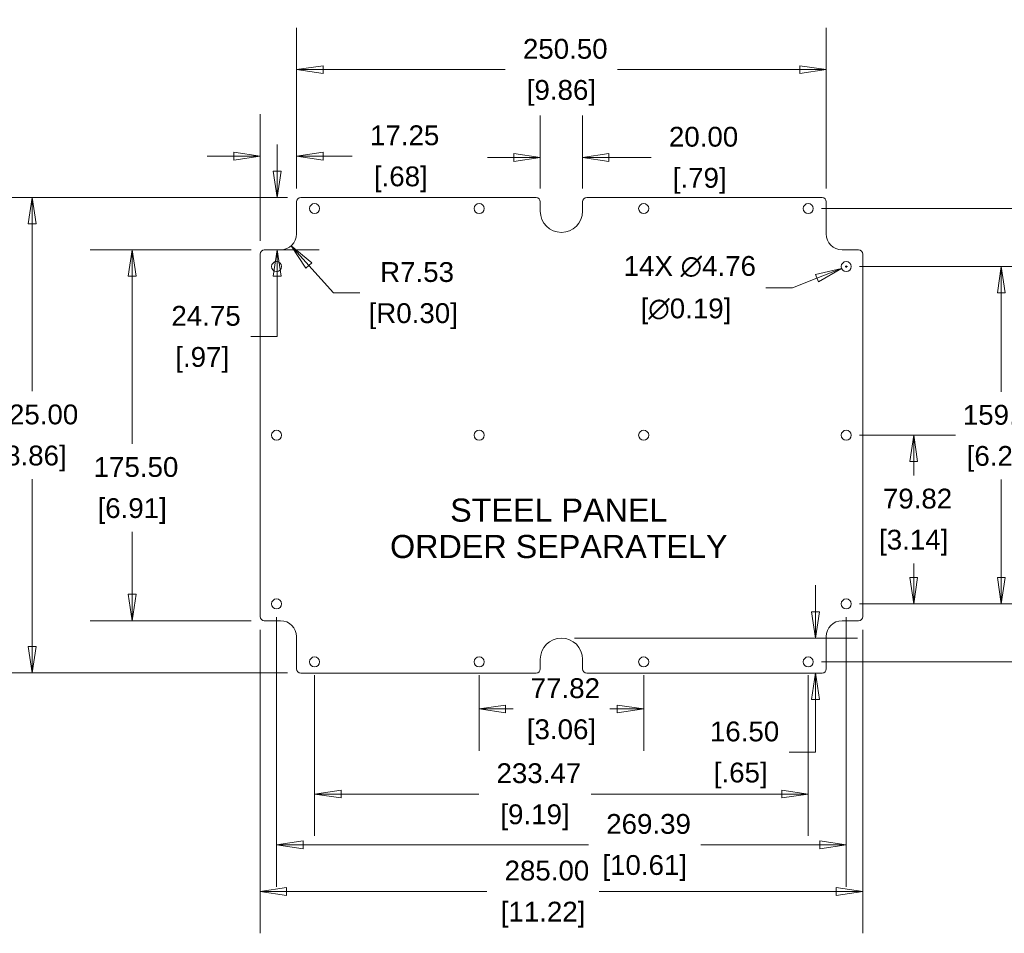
# Model space of a CAD drawing. Header units: millimetres. Extents: x 32 to 1714, y 32 to 1317.
# Tile 17 of 25: x 660 to 1126, y 465 to 898. Entities that reach past the tile are written whole.
import ezdxf

# ---------------------------------------------------------------- set-up
doc = ezdxf.new("R2010")
doc.units = ezdxf.units.MM
doc.header["$LTSCALE"] = 6.25
for name, color, linetype, lineweight in [('Dimension (ANSI)', 7, 'Continuous', 9), ('Symbol (ANSI)', 7, 'Continuous', 9), ('Visible (ANSI)', 7, 'Continuous', 9)]:
    doc.layers.add(name, color=color, linetype=linetype, lineweight=lineweight)
doc.styles.add('Note Text (ANSI)', font='arial.ttf')
doc.dimstyles.new('Default - mm_inch (ANSI)', dxfattribs={"dimscale": 6.25, "dimtxt": 1.5, "dimasz": 2, "dimexe": 3.175, "dimexo": 1, "dimgap": 0.8, "dimtad": 0, "dimtih": 1, "dimtoh": 1, "dimrnd": 1e-08, "dimzin": 4, "dimdsep": 46, "dimtxsty": 'Note Text (ANSI)', "dimblk": 'Filled-1', "dimcen": 0.09, "dimdle": 10, "dimclrd": 256, "dimclre": 256, "dimclrt": 256, "dimadec": 1, "dimazin": 0, "dimtfac": 1.333333, "dimtofl": 0, "dimtmove": 0, "dimatfit": 3, "dimfxl": 1, "dimtolj": 1, "dimtzin": 0, "dimlwd": -1, "dimlwe": -1, "dimarcsym": 0})

# ---------------------------------------------------------------- blocks, each defined once
blk = doc.blocks.new('Filled-1')
at = {"color": 0}
for p, q in [((0, 0), (-1, 0.15)), ((-1, 0.15), (-1, -0.15)), ((-1, 0), (0, 0)), ((-1, -0.15), (0, 0))]:
    blk.add_line(p, q, dxfattribs=at)
at = {"color": 0, "flags": 128}
blk.add_lwpolyline([(-1, -0.15), (0, 0), (-1, 0.15), (-1, -0.15)], dxfattribs=at)
at = {"color": 0}
blk.add_solid([(-1, -0.15), (0, 0), (-1, 0.15), (-1, -0.15)], dxfattribs=at)
blk = doc.blocks.new('*D40')
at = {"layer": 'Defpoints', "color": 0, "transparency": 16777216}
for p in [(774.05, 615.29), (1059.05, 615.29), (1059.05, 485.2)]:
    blk.add_point(p, dxfattribs=at)
at = {"layer": 'Dimension (ANSI)', "transparency": 16777216}
for p, q in [((774.05, 609.04), (774.05, 465.36)), ((1059.05, 609.04), (1059.05, 465.36)), ((786.55, 485.2), (881.33, 485.2)), ((1046.55, 485.2), (934.4, 485.2))]:
    blk.add_line(p, q, dxfattribs=at)
at = {"layer": 'Dimension (ANSI)', "transparency": 16777216, "xscale": 12.5, "yscale": 12.5, "zscale": 12.5, "rotation": 180}
blk.add_blockref('Filled-1', (774.05, 485.2), dxfattribs=at)
at = {"layer": 'Dimension (ANSI)', "transparency": 16777216, "xscale": 12.5, "yscale": 12.5, "zscale": 12.5}
blk.add_blockref('Filled-1', (1059.05, 485.2), dxfattribs=at)
at = {"layer": 'Dimension (ANSI)', "transparency": 16777216, "char_height": 9.375, "attachment_point": 5, "style": 'Note Text (ANSI)'}
for s, insert in [('\\A1; 285.00', (907.86, 494.99)), ('\\A1;[11.22]', (907.86, 474.2))]:
    blk.add_mtext(s, dxfattribs=dict(at, insert=insert))
blk = doc.blocks.new('*D41')
at = {"layer": 'Defpoints', "color": 0, "transparency": 16777216}
for p in [(926.55, 832.44), (906.55, 811.54), (926.55, 811.54)]:
    blk.add_point(p, dxfattribs=at)
at = {"layer": 'Dimension (ANSI)', "transparency": 16777216}
for p, q in [((906.55, 817.79), (906.55, 852.28)), ((926.55, 817.79), (926.55, 852.28)), ((894.05, 832.44), (881.55, 832.44)), ((939.05, 832.44), (959.05, 832.44))]:
    blk.add_line(p, q, dxfattribs=at)
at = {"layer": 'Dimension (ANSI)', "transparency": 16777216, "xscale": 12.5, "yscale": 12.5, "zscale": 12.5}
blk.add_blockref('Filled-1', (906.55, 832.44), dxfattribs=at)
at = {"layer": 'Dimension (ANSI)', "transparency": 16777216, "xscale": 12.5, "yscale": 12.5, "zscale": 12.5, "rotation": 180}
blk.add_blockref('Filled-1', (926.55, 832.44), dxfattribs=at)
at = {"layer": 'Dimension (ANSI)', "transparency": 16777216, "char_height": 9.375, "attachment_point": 5, "style": 'Note Text (ANSI)'}
for s, insert in [('\\A1; 20.00', (981.95, 842.22)), ('\\A1;[.79]', (981.95, 821.43))]:
    blk.add_mtext(s, dxfattribs=dict(at, insert=insert))
blk = doc.blocks.new('*D42')
at = {"layer": 'Defpoints', "color": 0, "transparency": 16777216}
for p in [(1041.8, 874.04), (791.3, 811.54), (1041.8, 811.54)]:
    blk.add_point(p, dxfattribs=at)
at = {"layer": 'Dimension (ANSI)', "transparency": 16777216}
for p, q in [((791.3, 817.79), (791.3, 893.88)), ((1041.8, 817.79), (1041.8, 893.88)), ((803.8, 874.04), (890.02, 874.04)), ((1029.3, 874.04), (943.09, 874.04))]:
    blk.add_line(p, q, dxfattribs=at)
at = {"layer": 'Dimension (ANSI)', "transparency": 16777216, "xscale": 12.5, "yscale": 12.5, "zscale": 12.5, "rotation": 180}
blk.add_blockref('Filled-1', (791.3, 874.04), dxfattribs=at)
at = {"layer": 'Dimension (ANSI)', "transparency": 16777216, "xscale": 12.5, "yscale": 12.5, "zscale": 12.5}
blk.add_blockref('Filled-1', (1041.8, 874.04), dxfattribs=at)
at = {"layer": 'Dimension (ANSI)', "transparency": 16777216, "char_height": 9.375, "attachment_point": 5, "style": 'Note Text (ANSI)'}
for s, insert in [('\\A1; 250.50', (916.55, 883.82)), ('\\A1;[9.86]', (916.55, 863.03))]:
    blk.add_mtext(s, dxfattribs=dict(at, insert=insert))
blk = doc.blocks.new('*D43')
at = {"layer": 'Defpoints', "color": 0, "transparency": 16777216}
for p in [(791.3, 833.12), (791.3, 811.54), (774.05, 786.79)]:
    blk.add_point(p, dxfattribs=at)
at = {"layer": 'Dimension (ANSI)', "transparency": 16777216}
for p, q in [((774.05, 793.04), (774.05, 852.97)), ((791.3, 817.79), (791.3, 852.97)), ((761.55, 833.12), (749.05, 833.12)), ((803.8, 833.12), (817.66, 833.12))]:
    blk.add_line(p, q, dxfattribs=at)
at = {"layer": 'Dimension (ANSI)', "transparency": 16777216, "xscale": 12.5, "yscale": 12.5, "zscale": 12.5}
blk.add_blockref('Filled-1', (774.05, 833.12), dxfattribs=at)
at = {"layer": 'Dimension (ANSI)', "transparency": 16777216, "xscale": 12.5, "yscale": 12.5, "zscale": 12.5, "rotation": 180}
blk.add_blockref('Filled-1', (791.3, 833.12), dxfattribs=at)
at = {"layer": 'Dimension (ANSI)', "transparency": 16777216, "char_height": 9.375, "attachment_point": 5, "style": 'Note Text (ANSI)'}
for s, insert in [('\\A1; 17.25', (840.61, 842.91)), ('\\A1;[.68]', (840.61, 822.12))]:
    blk.add_mtext(s, dxfattribs=dict(at, insert=insert))
blk = doc.blocks.new('*D44')
at = {"layer": 'Defpoints', "color": 0, "transparency": 16777216}
for p in [(781.86, 621.22), (1051.25, 621.22), (1051.25, 507.27)]:
    blk.add_point(p, dxfattribs=at)
at = {"layer": 'Dimension (ANSI)', "transparency": 16777216}
for p, q in [((781.86, 614.97), (781.86, 487.43)), ((1051.25, 614.97), (1051.25, 487.43)), ((794.36, 507.27), (929.38, 507.27)), ((1038.75, 507.27), (982.5, 507.27))]:
    blk.add_line(p, q, dxfattribs=at)
at = {"layer": 'Dimension (ANSI)', "transparency": 16777216, "xscale": 12.5, "yscale": 12.5, "zscale": 12.5, "rotation": 180}
blk.add_blockref('Filled-1', (781.86, 507.27), dxfattribs=at)
at = {"layer": 'Dimension (ANSI)', "transparency": 16777216, "xscale": 12.5, "yscale": 12.5, "zscale": 12.5}
blk.add_blockref('Filled-1', (1051.25, 507.27), dxfattribs=at)
at = {"layer": 'Dimension (ANSI)', "transparency": 16777216, "char_height": 9.375, "attachment_point": 5, "style": 'Note Text (ANSI)'}
for s, insert in [('\\A1; 269.39', (955.94, 517.06)), ('\\A1;[10.61]', (955.94, 496.27))]:
    blk.add_mtext(s, dxfattribs=dict(at, insert=insert))
blk = doc.blocks.new('*D45')
at = {"layer": 'Defpoints', "color": 0, "transparency": 16777216}
for p in [(799.82, 593.78), (1033.29, 593.78), (799.82, 531.28)]:
    blk.add_point(p, dxfattribs=at)
at = {"layer": 'Dimension (ANSI)', "transparency": 16777216}
for p, q in [((799.82, 587.53), (799.82, 511.43)), ((1033.29, 587.53), (1033.29, 511.43)), ((812.32, 531.28), (877.51, 531.28)), ((1020.79, 531.28), (930.61, 531.28))]:
    blk.add_line(p, q, dxfattribs=at)
at = {"layer": 'Dimension (ANSI)', "transparency": 16777216, "xscale": 12.5, "yscale": 12.5, "zscale": 12.5, "rotation": 180}
blk.add_blockref('Filled-1', (799.82, 531.28), dxfattribs=at)
at = {"layer": 'Dimension (ANSI)', "transparency": 16777216, "xscale": 12.5, "yscale": 12.5, "zscale": 12.5}
blk.add_blockref('Filled-1', (1033.29, 531.28), dxfattribs=at)
at = {"layer": 'Dimension (ANSI)', "transparency": 16777216, "char_height": 9.375, "attachment_point": 5, "style": 'Note Text (ANSI)'}
for s, insert in [('\\A1; 233.47', (904.06, 541.07)), ('\\A1;[9.19]', (904.06, 520.27))]:
    blk.add_mtext(s, dxfattribs=dict(at, insert=insert))
blk = doc.blocks.new('*D46')
at = {"layer": 'Defpoints', "color": 0, "transparency": 16777216}
for p in [(877.64, 593.78), (955.46, 593.78), (955.46, 571.52)]:
    blk.add_point(p, dxfattribs=at)
at = {"layer": 'Dimension (ANSI)', "transparency": 16777216}
for p, q in [((877.64, 587.53), (877.64, 551.67)), ((955.46, 587.53), (955.46, 551.67)), ((890.14, 571.52), (893.72, 571.52)), ((942.96, 571.52), (939.44, 571.52))]:
    blk.add_line(p, q, dxfattribs=at)
at = {"layer": 'Dimension (ANSI)', "transparency": 16777216, "xscale": 12.5, "yscale": 12.5, "zscale": 12.5, "rotation": 180}
blk.add_blockref('Filled-1', (877.64, 571.52), dxfattribs=at)
at = {"layer": 'Dimension (ANSI)', "transparency": 16777216, "xscale": 12.5, "yscale": 12.5, "zscale": 12.5}
blk.add_blockref('Filled-1', (955.46, 571.52), dxfattribs=at)
at = {"layer": 'Dimension (ANSI)', "transparency": 16777216, "char_height": 9.375, "attachment_point": 5, "style": 'Note Text (ANSI)'}
for s, insert in [('\\A1; 77.82', (916.58, 581.3)), ('\\A1;[3.06]', (916.58, 560.51))]:
    blk.add_mtext(s, dxfattribs=dict(at, insert=insert))
blk = doc.blocks.new('*D47')
at = {"layer": 'Defpoints', "color": 0, "transparency": 16777216}
for p in [(783.77, 796.31), (788.79, 790.7)]:
    blk.add_point(p, dxfattribs=at)
at = {"layer": 'Dimension (ANSI)', "transparency": 16777216}
for p, q in [((808.72, 768.41), (797.12, 781.38)), ((821.22, 768.41), (808.72, 768.41))]:
    blk.add_line(p, q, dxfattribs=at)
at = {"layer": 'Dimension (ANSI)', "transparency": 16777216, "xscale": 12.5, "yscale": 12.5, "zscale": 12.5, "rotation": 131.7997024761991}
blk.add_blockref('Filled-1', (788.79, 790.7), dxfattribs=at)
at = {"layer": 'Dimension (ANSI)', "transparency": 16777216, "char_height": 9.375, "attachment_point": 5, "style": 'Note Text (ANSI)'}
for s, insert in [('\\A1; R7.53', (846.46, 778.2)), ('\\A1;[R0.30]', (846.46, 757.4))]:
    blk.add_mtext(s, dxfattribs=dict(at, insert=insert))
blk = doc.blocks.new('*D48')
at = {"layer": 'Defpoints', "color": 0, "transparency": 16777216}
for p in [(1049.03, 779.98), (1053.46, 781.73)]:
    blk.add_point(p, dxfattribs=at)
at = {"layer": 'Dimension (ANSI)', "transparency": 16777216}
for p, q in [((1050.68, 780.86), (1051.81, 780.86)), ((1051.25, 780.29), (1051.25, 781.42)), ((1025.78, 770.8), (1037.4, 775.39)), ((1013.28, 770.8), (1025.78, 770.8))]:
    blk.add_line(p, q, dxfattribs=at)
at = {"layer": 'Dimension (ANSI)', "transparency": 16777216, "xscale": 12.5, "yscale": 12.5, "zscale": 12.5, "rotation": 21.55004019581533}
blk.add_blockref('Filled-1', (1049.03, 779.98), dxfattribs=at)
at = {"layer": 'Dimension (ANSI)', "transparency": 16777216, "char_height": 9.375, "attachment_point": 5, "style": 'Note Text (ANSI)'}
for s, insert in [('\\A1; \\fArial|b0|i0;\\H9.3750;14X ∅4.76', (975.45, 780.85)), ('\\A1;[∅0.19]', (975.45, 759.64))]:
    blk.add_mtext(s, dxfattribs=dict(at, insert=insert))
blk = doc.blocks.new('*D49')
at = {"layer": 'Defpoints', "color": 0, "transparency": 16777216}
for p in [(916.55, 605.04), (1036.74, 605.04), (928.55, 588.54)]:
    blk.add_point(p, dxfattribs=at)
at = {"layer": 'Dimension (ANSI)', "transparency": 16777216}
for p, q in [((1036.74, 617.54), (1036.74, 630.04)), ((922.8, 605.04), (1056.59, 605.04)), ((1036.74, 576.04), (1036.74, 551.04)), ((1036.74, 551.04), (1024.24, 551.04))]:
    blk.add_line(p, q, dxfattribs=at)
at = {"layer": 'Dimension (ANSI)', "transparency": 16777216, "xscale": 12.5, "yscale": 12.5, "zscale": 12.5}
for p, rotation in [((1036.74, 605.04), 270), ((1036.74, 588.54), 90)]:
    blk.add_blockref('Filled-1', p, dxfattribs=dict(at, rotation=rotation))
at = {"layer": 'Dimension (ANSI)', "transparency": 16777216, "char_height": 9.375, "attachment_point": 5, "style": 'Note Text (ANSI)'}
for s, insert in [('\\A1; 16.50', (1001.35, 560.82)), ('\\A1;[.65]', (1001.35, 540.03))]:
    blk.add_mtext(s, dxfattribs=dict(at, insert=insert))
blk = doc.blocks.new('*D50')
at = {"layer": 'Defpoints', "color": 0, "transparency": 16777216}
for p in [(793.3, 813.54), (666.2, 588.54), (793.3, 588.54)]:
    blk.add_point(p, dxfattribs=at)
at = {"layer": 'Dimension (ANSI)', "transparency": 16777216}
for p, q in [((787.05, 813.54), (646.36, 813.54)), ((666.2, 801.04), (666.2, 721.83)), ((666.2, 601.04), (666.2, 680.24)), ((787.05, 588.54), (646.36, 588.54))]:
    blk.add_line(p, q, dxfattribs=at)
at = {"layer": 'Dimension (ANSI)', "transparency": 16777216, "xscale": 12.5, "yscale": 12.5, "zscale": 12.5}
for p, rotation in [((666.2, 813.54), 90), ((666.2, 588.54), 270)]:
    blk.add_blockref('Filled-1', p, dxfattribs=dict(at, rotation=rotation))
at = {"layer": 'Dimension (ANSI)', "transparency": 16777216, "char_height": 9.375, "attachment_point": 5, "style": 'Note Text (ANSI)'}
for s, insert in [('\\A1; 225.00', (666.2, 710.82)), ('\\A1;[8.86]', (666.2, 690.03))]:
    blk.add_mtext(s, dxfattribs=dict(at, insert=insert))
blk = doc.blocks.new('*D51')
at = {"layer": 'Defpoints', "color": 0, "transparency": 16777216}
for p in [(793.3, 813.54), (776.05, 788.79), (782.12, 788.79)]:
    blk.add_point(p, dxfattribs=at)
at = {"layer": 'Dimension (ANSI)', "transparency": 16777216}
for p, q in [((782.12, 826.04), (782.12, 838.54)), ((787.05, 813.54), (762.28, 813.54)), ((782.3, 788.79), (801.96, 788.79)), ((782.12, 776.29), (782.12, 747.69)), ((782.12, 747.69), (769.62, 747.69))]:
    blk.add_line(p, q, dxfattribs=at)
at = {"layer": 'Dimension (ANSI)', "transparency": 16777216, "xscale": 12.5, "yscale": 12.5, "zscale": 12.5}
for p, rotation in [((782.12, 813.54), 270), ((782.12, 788.79), 90)]:
    blk.add_blockref('Filled-1', p, dxfattribs=dict(at, rotation=rotation))
at = {"layer": 'Dimension (ANSI)', "transparency": 16777216, "char_height": 9.375, "attachment_point": 5, "style": 'Note Text (ANSI)'}
for s, insert in [('\\A1; 24.75', (746.68, 757.48)), ('\\A1;[.97]', (746.68, 736.68))]:
    blk.add_mtext(s, dxfattribs=dict(at, insert=insert))
blk = doc.blocks.new('*D52')
at = {"layer": 'Defpoints', "color": 0, "transparency": 16777216}
for p in [(776.05, 788.79), (713.55, 613.29), (776.05, 613.29)]:
    blk.add_point(p, dxfattribs=at)
at = {"layer": 'Dimension (ANSI)', "transparency": 16777216}
for p, q in [((769.8, 788.79), (693.71, 788.79)), ((713.55, 776.29), (713.55, 696.96)), ((713.55, 625.79), (713.55, 655.37)), ((769.8, 613.29), (693.71, 613.29))]:
    blk.add_line(p, q, dxfattribs=at)
at = {"layer": 'Dimension (ANSI)', "transparency": 16777216, "xscale": 12.5, "yscale": 12.5, "zscale": 12.5}
for p, rotation in [((713.55, 788.79), 90), ((713.55, 613.29), 270)]:
    blk.add_blockref('Filled-1', p, dxfattribs=dict(at, rotation=rotation))
at = {"layer": 'Dimension (ANSI)', "transparency": 16777216, "char_height": 9.375, "attachment_point": 5, "style": 'Note Text (ANSI)'}
for s, insert in [('\\A1; 175.50', (713.55, 685.96)), ('\\A1;[6.91]', (713.55, 665.16))]:
    blk.add_mtext(s, dxfattribs=dict(at, insert=insert))
blk = doc.blocks.new('*D53')
at = {"layer": 'Defpoints', "color": 0, "transparency": 16777216}
for p in [(1033.29, 808.3), (1033.29, 593.78), (1162.59, 593.78)]:
    blk.add_point(p, dxfattribs=at)
at = {"layer": 'Dimension (ANSI)', "transparency": 16777216}
for p, q in [((1039.54, 808.3), (1182.43, 808.3)), ((1162.59, 795.8), (1162.59, 773.17)), ((1162.59, 606.28), (1162.59, 731.58)), ((1039.54, 593.78), (1182.43, 593.78))]:
    blk.add_line(p, q, dxfattribs=at)
at = {"layer": 'Dimension (ANSI)', "transparency": 16777216, "xscale": 12.5, "yscale": 12.5, "zscale": 12.5}
for p, rotation in [((1162.59, 808.3), 90), ((1162.59, 593.78), 270)]:
    blk.add_blockref('Filled-1', p, dxfattribs=dict(at, rotation=rotation))
at = {"layer": 'Dimension (ANSI)', "transparency": 16777216, "char_height": 9.375, "attachment_point": 5, "style": 'Note Text (ANSI)'}
for s, insert in [('\\A1; 214.52', (1162.59, 762.17)), ('\\A1;[8.45]', (1162.59, 741.37))]:
    blk.add_mtext(s, dxfattribs=dict(at, insert=insert))
blk = doc.blocks.new('*D54')
at = {"layer": 'Defpoints', "color": 0, "transparency": 16777216}
for p in [(1051.25, 780.86), (1051.25, 621.22), (1124.59, 621.22)]:
    blk.add_point(p, dxfattribs=at)
at = {"layer": 'Dimension (ANSI)', "transparency": 16777216}
for p, q in [((1057.5, 780.86), (1144.43, 780.86)), ((1124.59, 768.36), (1124.59, 721.65)), ((1124.59, 633.72), (1124.59, 680.06)), ((1057.5, 621.22), (1144.43, 621.22))]:
    blk.add_line(p, q, dxfattribs=at)
at = {"layer": 'Dimension (ANSI)', "transparency": 16777216, "xscale": 12.5, "yscale": 12.5, "zscale": 12.5}
for p, rotation in [((1124.59, 780.86), 90), ((1124.59, 621.22), 270)]:
    blk.add_blockref('Filled-1', p, dxfattribs=dict(at, rotation=rotation))
at = {"layer": 'Dimension (ANSI)', "transparency": 16777216, "char_height": 9.375, "attachment_point": 5, "style": 'Note Text (ANSI)'}
for s, insert in [('\\A1; 159.64', (1124.59, 710.64)), ('\\A1;[6.29]', (1124.59, 689.85))]:
    blk.add_mtext(s, dxfattribs=dict(at, insert=insert))
blk = doc.blocks.new('*D55')
at = {"layer": 'Defpoints', "color": 0, "transparency": 16777216}
for p in [(1051.25, 701.04), (1083.14, 701.04), (1051.25, 621.22)]:
    blk.add_point(p, dxfattribs=at)
at = {"layer": 'Dimension (ANSI)', "transparency": 16777216}
for p, q in [((1057.5, 701.04), (1102.98, 701.04)), ((1083.14, 688.54), (1083.14, 682.01)), ((1083.14, 633.72), (1083.14, 640.42)), ((1057.5, 621.22), (1102.98, 621.22))]:
    blk.add_line(p, q, dxfattribs=at)
at = {"layer": 'Dimension (ANSI)', "transparency": 16777216, "xscale": 12.5, "yscale": 12.5, "zscale": 12.5}
for p, rotation in [((1083.14, 701.04), 90), ((1083.14, 621.22), 270)]:
    blk.add_blockref('Filled-1', p, dxfattribs=dict(at, rotation=rotation))
at = {"layer": 'Dimension (ANSI)', "transparency": 16777216, "char_height": 9.375, "attachment_point": 5, "style": 'Note Text (ANSI)'}
for s, insert in [('\\A1; 79.82', (1083.14, 671)), ('\\A1;[3.14]', (1083.14, 650.21))]:
    blk.add_mtext(s, dxfattribs=dict(at, insert=insert))

msp = doc.modelspace()

# ---------------------------------------------------------------- linework, layer by layer
at = {"layer": 'Visible (ANSI)'}
for p, q in [((791.3006, 811.5368), (791.3006, 796.3141)), ((904.5506, 813.5368), (793.3006, 813.5368)), ((906.5506, 807.0368), (906.5506, 811.5368)), ((926.5506, 807.0368), (926.5506, 811.5368)), ((928.5506, 813.5368), (1039.8006, 813.5368)), ((1041.8006, 811.5368), (1041.8006, 796.3141)), ((783.7734, 788.7868), (776.0506, 788.7868)), ((1049.3279, 788.7868), (1057.0506, 788.7868)), ((774.0506, 786.7868), (774.0506, 615.2868)), ((1059.0506, 615.2868), (1059.0506, 786.7868)), ((783.7734, 613.2868), (776.0506, 613.2868)), ((1049.3279, 613.2868), (1057.0506, 613.2868)), ((791.3006, 590.5368), (791.3006, 605.7596)), ((1041.8006, 590.5368), (1041.8006, 605.7596)), ((906.5506, 595.0368), (906.5506, 590.5368)), ((926.5506, 595.0368), (926.5506, 590.5368)), ((904.5506, 588.5368), (793.3006, 588.5368)), ((928.5506, 588.5368), (1039.8006, 588.5368))]:
    msp.add_line(p, q, dxfattribs=at)
for centre in [(799.8156, 808.2968), (877.6406, 808.2968), (955.4606, 808.2968), (1033.2856, 808.2968), (781.8556, 780.8568), (1051.2456, 780.8568), (781.8556, 701.0368), (877.6406, 701.0368), (955.4606, 701.0368), (1051.2456, 701.0368), (781.8556, 621.2168), (1051.2456, 621.2168), (799.8156, 593.7768), (877.6406, 593.7768), (955.4606, 593.7768), (1033.2856, 593.7768)]:
    msp.add_circle(centre, 2.3813, dxfattribs=at)
for centre, radius, start, end in [((793.3006, 811.5368), 2, 90, 180), ((904.5506, 811.5368), 2, 0, 90), ((928.5506, 811.5368), 2, 90, 180), ((1039.8006, 811.5368), 2, 0, 90), ((916.5506, 807.0368), 10, 180, 0), ((783.7734, 796.3141), 7.5273, 270, 0), ((1049.3279, 796.3141), 7.5273, 180, 270), ((776.0506, 786.7868), 2, 90, 180), ((1057.0506, 786.7868), 2, 0, 90), ((776.0506, 615.2868), 2, 180, 270), ((1057.0506, 615.2868), 2, 270, 0), ((783.7734, 605.7596), 7.5273, 0, 90), ((1049.3279, 605.7596), 7.5273, 90, 180), ((916.5506, 595.0368), 10, 0, 180), ((793.3006, 590.5368), 2, 180, 270), ((904.5506, 590.5368), 2, 270, 0), ((928.5506, 590.5368), 2, 180, 270), ((1039.8006, 590.5368), 2, 270, 0)]:
    msp.add_arc(centre, radius, start, end, dxfattribs=at)

# ---------------------------------------------------------------- texts
at = {"layer": 'Symbol (ANSI)', "insert": (915.3091, 656.927), "char_height": 10.9375, "width": 159.677505, "attachment_point": 5, "line_spacing_factor": 0.944221, "style": 'Note Text (ANSI)'}
msp.add_mtext('\\fArial|b0|i0;\\H10.9375;STEEL PANEL\\P\\fArial|b0|i0;\\H10.9375;ORDER SEPARATELY', dxfattribs=at)

# ---------------------------------------------------------------- dimensions: what is measured, and where the dimension line sits
at = {"layer": 'Dimension (ANSI)'}
for base, p1, p2, angle, text, override, picture, middle in [((1041.8006, 874.0368), (791.3006, 811.5368), (1041.8006, 811.5368), 180, ' <>\\X[9.86]', {"dimgap": 0.8, "dimtih": 0, "dimtoh": 0, "dimdec": 2, "dimpost": '\\X', "dimtol": 0, "dimlim": 0, "dimtp": 0, "dimtm": 0, "dimtdec": 2, "dimatfit": 1}, '*D42', (916.5506, 874.0368)), ((791.3006, 833.1245), (774.0506, 786.7868), (791.3006, 811.5368), 180, ' <>\\X[.68]', {"dimgap": 0.8, "dimtih": 0, "dimtoh": 0, "dimdec": 2, "dimpost": '\\X', "dimtol": 0, "dimlim": 0, "dimtp": 0, "dimtm": 0, "dimtdec": 2, "dimatfit": 1}, '*D43', (840.6075, 833.1245)), ((926.5506, 832.4358), (906.5506, 811.5368), (926.5506, 811.5368), 180, ' <>\\X[.79]', {"dimgap": 0.8, "dimtih": 0, "dimtoh": 0, "dimdec": 2, "dimpost": '\\X', "dimtol": 0, "dimlim": 0, "dimtp": 0, "dimtm": 0, "dimtdec": 2, "dimatfit": 1}, '*D41', (981.9458, 832.4358)), ((782.1206, 788.7868), (793.3006, 813.5368), (776.0506, 788.7868), 90, ' <>\\X[.97]', {"dimgap": 0.8, "dimdec": 2, "dimpost": '\\X', "dimtol": 0, "dimlim": 0, "dimtp": 0, "dimtm": 0, "dimtdec": 2, "dimatfit": 1}, '*D51', (746.6763, 747.6902)), ((666.2047, 588.5368), (793.3006, 813.5368), (793.3006, 588.5368), 90, ' <>\\X[8.86]', {"dimgap": 0.8, "dimdec": 2, "dimpost": '\\X', "dimtol": 0, "dimlim": 0, "dimtp": 0, "dimtm": 0, "dimtdec": 2, "dimatfit": 1}, '*D50', (666.2047, 701.0368)), ((1162.5891, 593.7768), (1033.2856, 808.2968), (1033.2856, 593.7768), 90, ' <>\\X[8.45]', {"dimgap": 0.8, "dimdec": 2, "dimpost": '\\X', "dimtol": 0, "dimlim": 0, "dimtp": 0, "dimtm": 0, "dimtdec": 2, "dimatfit": 1}, '*D53', (1162.5891, 752.3795)), ((713.5506, 613.2868), (776.0506, 788.7868), (776.0506, 613.2868), 90, ' <>\\X[6.91]', {"dimgap": 0.8, "dimdec": 2, "dimpost": '\\X', "dimtol": 0, "dimlim": 0, "dimtp": 0, "dimtm": 0, "dimtdec": 2, "dimatfit": 1}, '*D52', (713.5506, 676.1693)), ((1124.5858, 621.2168), (1051.2456, 780.8568), (1051.2456, 621.2168), 90, ' <>\\X[6.29]', {"dimgap": 0.8, "dimdec": 2, "dimpost": '\\X', "dimtol": 0, "dimlim": 0, "dimtp": 0, "dimtm": 0, "dimtdec": 2, "dimatfit": 1}, '*D54', (1124.5858, 700.8568)), ((1083.1362, 701.0368), (1051.2456, 621.2168), (1051.2456, 701.0368), 90, ' <>\\X[3.14]', {"dimgap": 0.8, "dimdec": 2, "dimpost": '\\X', "dimtol": 0, "dimlim": 0, "dimtp": 0, "dimtm": 0, "dimtdec": 2, "dimatfit": 1}, '*D55', (1083.1362, 661.2168)), ((1036.7446, 605.0368), (928.5506, 588.5368), (916.5506, 605.0368), 90, ' <>\\X[.65]', {"dimgap": 0.8, "dimdec": 2, "dimpost": '\\X', "dimse1": 1, "dimtol": 0, "dimlim": 0, "dimtp": 0, "dimtm": 0, "dimtdec": 2, "dimatfit": 1}, '*D49', (1001.3515, 551.0364)), ((1051.2456, 507.2743), (781.8556, 621.2168), (1051.2456, 621.2168), 180, ' <>\\X[10.61]', {"dimgap": 0.8, "dimtih": 0, "dimtoh": 0, "dimdec": 2, "dimpost": '\\X', "dimtol": 0, "dimlim": 0, "dimtp": 0, "dimtm": 0, "dimtdec": 2, "dimatfit": 1}, '*D44', (955.9379, 507.2743)), ((1059.0506, 485.2042), (774.0506, 615.2868), (1059.0506, 615.2868), 180, ' <>\\X[11.22]', {"dimgap": 0.8, "dimtih": 0, "dimtoh": 0, "dimdec": 2, "dimpost": '\\X', "dimtol": 0, "dimlim": 0, "dimtp": 0, "dimtm": 0, "dimtdec": 2, "dimatfit": 1}, '*D40', (907.8615, 485.2042)), ((799.8156, 531.2768), (1033.2856, 593.7768), (799.8156, 593.7768), 180, ' <>\\X[9.19]', {"dimgap": 0.8, "dimtih": 0, "dimtoh": 0, "dimdec": 2, "dimpost": '\\X', "dimtol": 0, "dimlim": 0, "dimtp": 0, "dimtm": 0, "dimtdec": 2, "dimatfit": 1}, '*D45', (904.0579, 531.2768)), ((955.4606, 571.5176), (877.6406, 593.7768), (955.4606, 593.7768), 180, ' <>\\X[3.06]', {"dimgap": 0.8, "dimtih": 0, "dimtoh": 0, "dimdec": 2, "dimpost": '\\X', "dimtol": 0, "dimlim": 0, "dimtp": 0, "dimtm": 0, "dimtdec": 2, "dimatfit": 1}, '*D46', (916.5794, 571.5176))]:
    dim = msp.add_linear_dim(base=base, p1=p1, p2=p2, angle=angle, text=text, dimstyle='Default - mm_inch (ANSI)', override=override, dxfattribs=at)
    dim.commit()
    dim.dimension.update_dxf_attribs({"geometry": picture, "text_midpoint": middle, "dimtype": 160})
dim = msp.add_diameter_dim_2p(p1=(1053.4604, 781.7315), p2=(1049.0309, 779.9822), text=' \\fArial|b0|i0;\\H9.3750;14X <>\\X[∅0.19]', dimstyle='Default - mm_inch (ANSI)', override={"dimgap": 0.8, "dimdec": 2, "dimlfac": 1, "dimpost": '\\X', "dimtol": 0, "dimlim": 0, "dimtp": 0, "dimtm": 0, "dimtdec": 2}, dxfattribs=at)
dim.commit()
dim.dimension.update_dxf_attribs({"geometry": '*D48', "text_midpoint": (975.4499, 770.7993)})
dim = msp.add_radius_dim(center=(783.7734, 796.3141), mpoint=(788.7905, 790.7027), text=' <>\\X[R0.30]', dimstyle='Default - mm_inch (ANSI)', override={"dimgap": 0.8, "dimdec": 2, "dimlfac": 1, "dimpost": '\\X', "dimcen": 0, "dimtol": 0, "dimlim": 0, "dimtp": 0, "dimtm": 0, "dimtdec": 2}, dxfattribs=at)
dim.commit()
dim.dimension.update_dxf_attribs({"geometry": '*D47', "text_midpoint": (846.465, 768.4105), "dimtype": 164})

doc.saveas('drawing.dxf')
